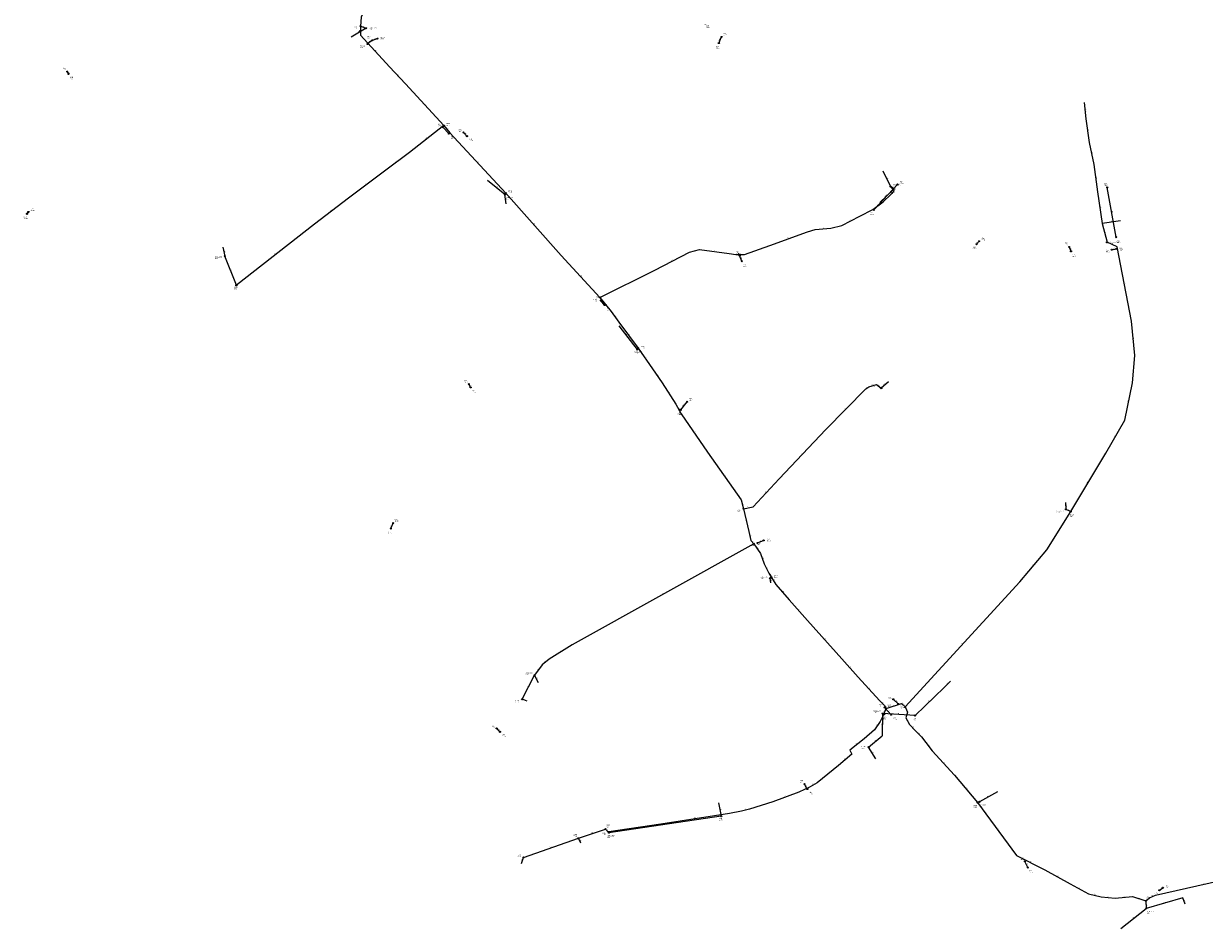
# Model space of a CAD drawing. Header units: metres. Extents: x 179992 to 198392, y 351761 to 369438.
# Tile 2 of 194: x 181687 to 183454, y 353810 to 355164. Entities that reach past the tile are written whole.
import ezdxf

# ---------------------------------------------------------------- set-up
doc = ezdxf.new("R2010")
doc.units = ezdxf.units.M

msp = doc.modelspace()

# ---------------------------------------------------------------- linework, layer by layer
at = {"layer": 'B-WE-RI-DRAINAGE-DRAIN', "linetype": 'Continuous'}
msp.add_lwpolyline([(183386.876, 353866.807), (183392.05, 353870.672)], dxfattribs=at)
at = {"layer": 'B-WE-RI-DRAINAGE-DRAIN_BETON_1250', "linetype": 'Continuous'}
msp.add_lwpolyline([(182727.52, 355135.142), (182731.63, 355144.184)], dxfattribs=at)
at = {"layer": 'B-WE-RI-DRAINAGE-DRAIN_BETON_200', "linetype": 'Continuous'}
msp.add_lwpolyline([(181754.38, 355088.819), (181752.385, 355092.435)], dxfattribs=at)
at = {"layer": 'B-WE-RI-DRAINAGE-DRAIN_BETON_250', "linetype": 'Continuous'}
msp.add_lwpolyline([(183322.175, 354844.531), (183308.915, 354919.072)], dxfattribs=at)
at = {"layer": 'B-WE-RI-DRAINAGE-DRAIN_BETON_300', "linetype": 'Continuous'}
for points in [[(182350.63, 354995.656), (182345.455, 355001.135)], [(183315.57, 354825.78), (183322.353, 354826.977)], [(182356.127, 354619.623), (182353.356, 354624.508)], [(182996.056, 354145.679), (182988.73, 354152.615)], [(182400.006, 354103.975), (182395.019, 354109.118)], [(183190.125, 353900.808), (183185.644, 353910.063)]]:
    msp.add_lwpolyline(points, dxfattribs=at)
at = {"layer": 'B-WE-RI-DRAINAGE-DRAIN_BETON_400', "linetype": 'Continuous'}
msp.add_lwpolyline([(181692.215, 354879.399), (181694.446, 354882.217)], dxfattribs=at)
at = {"layer": 'B-WE-RI-DRAINAGE-DRAIN_BETON_500', "linetype": 'Continuous'}
for points in [[(182209.08, 355139.33), (182216.9, 355141.86)], [(182209.08, 355139.33), (182201.96, 355133.73)]]:
    msp.add_lwpolyline(points, dxfattribs=at)
at = {"layer": 'B-WE-RI-DRAINAGE-DRAIN_BETON_600', "linetype": 'Continuous'}
msp.add_lwpolyline([(182236.565, 354408.201), (182240.267, 354416.481)], dxfattribs=at)
at = {"layer": 'B-WE-RI-DRAINAGE-DRAIN_BETON_800', "linetype": 'Continuous'}
msp.add_lwpolyline([(182762.038, 354808.479), (182758.689, 354817.002)], dxfattribs=at)
at = {"layer": 'B-WE-RI-DRAINAGE-DRAIN_GRES_125', "linetype": 'Continuous'}
msp.add_lwpolyline([(182859.956, 354018.346), (182855.748, 354025.749)], dxfattribs=at)
at = {"layer": 'B-WE-RI-DRAINAGE-DRAIN_GRES_200', "linetype": 'Continuous'}
for points in [[(182556.577, 354742.778), (182551.024, 354749.694)], [(182785.583, 354386.691), (182794.642, 354390.49)], [(182985.301, 354129.547), (182975.326, 354140.535)]]:
    msp.add_lwpolyline(points, dxfattribs=at)
at = {"layer": 'B-WE-RI-DRAINAGE-DRAIN_GRES_300', "linetype": 'Continuous'}
for points in [[(183113.045, 354833.963), (183117.035, 354838.389)], [(183254.662, 354823.341), (183251.701, 354829.887)]]:
    msp.add_lwpolyline(points, dxfattribs=at)
at = {"layer": 'B-WE-RI-DRAINAGE-DRAIN_GRES_800', "linetype": 'Continuous'}
msp.add_lwpolyline([(182670.48, 354585.996), (182680.352, 354598.134)], dxfattribs=at)
at = {"layer": 'B-WE-RI-DRAINAGE-DRAIN_PVC_200', "linetype": 'Continuous'}
msp.add_lwpolyline([(182323.537, 354999.461), (182314.557, 355009.202)], dxfattribs=at)
at = {"layer": 'B-WE-RI-DRAINAGE-DRAIN_PVC_300', "linetype": 'Continuous'}
msp.add_lwpolyline([(182959.608, 354885.292), (182995.044, 354923.365)], dxfattribs=at)
at = {"layer": 'B-WE-RI-DRAINAGE-RIOOLPUT_INSPECTIEPUT'}
for centre in [(182216.9, 355141.86), (182731.63, 355144.18), (182201.96, 355133.73), (182209.08, 355139.33), (182727.52, 355135.14), (181752.39, 355092.43), (181754.38, 355088.82), (182314.56, 355009.2), (182323.54, 354999.46), (182345.45, 355001.14), (182350.63, 354995.66), (182995.04, 354923.36), (183308.92, 354919.07), (181692.21, 354879.4), (181694.45, 354882.22), (182959.61, 354885.29), (183322.17, 354844.53), (183113.05, 354833.96), (183117.04, 354838.39), (183251.7, 354829.89), (183254.66, 354823.34), (183315.57, 354825.78), (183322.35, 354826.98), (182758.69, 354817), (182762.04, 354808.48), (182551.02, 354749.69), (182556.58, 354742.78), (182353.36, 354624.51), (182356.13, 354619.62), (182680.35, 354598.13), (182670.48, 354586), (182240.27, 354416.48), (182236.57, 354408.2), (182785.58, 354386.69), (182794.64, 354390.49), (182988.73, 354152.61), (182975.33, 354140.53), (182996.06, 354145.68), (182985.3, 354129.55), (182395.02, 354109.12), (182400.01, 354103.97), (182855.75, 354025.75), (182859.96, 354018.35), (183185.64, 353910.06), (183190.12, 353900.81), (183392.05, 353870.67), (183386.88, 353866.81)]:
    msp.add_circle(centre, 0.8, dxfattribs=at)
at = {"layer": 'B-WE-RI-PERSLEIDING-POMPPUT'}
for centre in [(182199.94, 355157.23), (182984.59, 354920.38), (182407.52, 354908.42), (183308.53, 354836.83), (181988.08, 354816.23), (182970.7, 354618.45), (183247.03, 354437.05), (182451.86, 354188.71), (183117.56, 353999.17), (183367.06, 353839.63)]:
    msp.add_circle(centre, 0.8, dxfattribs=at)
at = {"layer": 'B-WE-RI-PERSLEIDING-RIOOLPUT_INSPECTIEPUT'}
for centre in [(182191.37, 355160.45), (182316.09, 355011.46), (182408.86, 354910.39), (182005.52, 354772.46), (182549.56, 354754.34), (182607, 354678.15), (182764.59, 354437.93), (183254.13, 354433.71), (182779.95, 354385.4), (182806.16, 354335.25), (182978.07, 354138.8), (183006.33, 354141.26), (182974.71, 354130.22), (183114.79, 353998.03), (182562.77, 353954.2), (183366.77, 353850.86)]:
    msp.add_circle(centre, 0.8, dxfattribs=at)
at = {"layer": 'B-WE-RI-PERSLEIDING_PP_63', "linetype": 'Continuous'}
for points in [[(182191.37, 355160.45), (182191.06, 355146.883), (182234.604, 355099.652), (182258.796, 355073.848), (182316.09, 355011.46)], [(182191.37, 355160.45), (182199.94, 355157.23)], [(182316.09, 355011.46), (182264.786, 354971.322), (182227.001, 354943.444), (182173.55, 354902.894), (182122.632, 354863.958), (182005.52, 354772.46)], [(182316.09, 355011.46), (182324.919, 355000.582), (182408.86, 354910.39)], [(182549.56, 354754.34), (182631.806, 354795.3), (182683.875, 354822.256), (182698.851, 354825.942), (182743.087, 354820.183), (182753.224, 354818.339), (182765.896, 354818.8), (182803.911, 354832.163), (182860.358, 354852.668), (182871.647, 354855.894), (182895.378, 354857.967), (182911.506, 354862.114), (182938.462, 354876.169), (182958.276, 354885.845), (182973.712, 354897.595), (182985.002, 354908.193), (182989.379, 354913.032), (182990.07, 354915.105), (182989.84, 354917.179), (182984.59, 354920.38)], [(182408.86, 354910.39), (182407.52, 354908.42)], [(182408.86, 354910.39), (182491.726, 354817.187), (182549.56, 354754.34)], [(183254.13, 354433.71), (183306.666, 354521.064), (183335.212, 354570.669), (183346.681, 354626.373), (183349.958, 354667.332), (183345.043, 354718.668), (183323.744, 354830.077), (183308.53, 354836.83)], [(182005.52, 354772.46), (181988.08, 354816.23)], [(182549.56, 354754.34), (182566.374, 354733.324), (182577.663, 354717.196), (182607, 354678.15)], [(182605.2, 354676.23), (182607, 354678.15)], [(182607, 354678.15), (182628.119, 354647.156), (182642.634, 354626.19), (182663.37, 354594.395), (182671.434, 354580.111), (182710.601, 354522.742), (182761.058, 354451.089), (182764.59, 354437.93)], [(182764.59, 354437.93), (182779.028, 354440.952), (182817.965, 354482.884), (182887.775, 354556.38), (182947.447, 354617.435), (182951.825, 354620.199), (182963.575, 354624.116), (182970.7, 354618.45)], [(182764.59, 354437.93), (182772.347, 354404.089), (182775.572, 354390.495), (182779.95, 354385.4)], [(183254.13, 354433.71), (183247.03, 354437.05)], [(183006.33, 354141.26), (183178.075, 354328.569), (183218.317, 354376.184), (183254.13, 354433.71)], [(182779.95, 354385.4), (182508.084, 354234.287), (182473.755, 354212.861), (182463.387, 354204.106), (182451.86, 354188.71)], [(182779.95, 354385.4), (182790.087, 354371.142), (182795.617, 354355.475), (182802.529, 354341.421), (182806.16, 354335.25)], [(182804.44, 354333.78), (182806.16, 354335.25)], [(182806.16, 354335.25), (182812.896, 354324.602), (182832.941, 354301.332), (182860.127, 354270.46), (182911.736, 354213.091), (182936.158, 354185.904), (182967.952, 354150.654), (182975.325, 354143.512), (182978.07, 354138.8)], [(182974.71, 354130.22), (182978.07, 354138.8)], [(182978.07, 354138.8), (183000.824, 354146.198), (183006.33, 354141.26)], [(183006.33, 354141.26), (183010.04, 354133.193), (183007.275, 354124.899), (183013.112, 354115.069), (183022.021, 354105.239), (183030.929, 354096.33), (183037.38, 354088.036), (183046.596, 354075.441), (183080.08, 354039.192), (183114.793, 353998.028), (183114.79, 353998.03)], [(182974.71, 354130.22), (182969.183, 354119.472), (182960.582, 354107.184), (182944.915, 354093.361), (182923.719, 354076.772), (182926.791, 354070.321), (182906.516, 354053.425), (182874.875, 354027.621), (182864.123, 354021.477), (182847.227, 354013.49), (182808.214, 353999.052), (182773.501, 353987.993), (182761.52, 353985.229), (182743.396, 353981.849), (182640.793, 353965.875), (182562.77, 353954.2)], [(182972.55, 354131.28), (182974.71, 354130.22)], [(183114.79, 353998.03), (183117.56, 353999.17)], [(183114.79, 353998.03), (183172.853, 353918.772), (183215.553, 353897.576), (183253.337, 353876.38), (183280.678, 353861.634), (183299.724, 353857.026), (183320.613, 353855.183), (183346.417, 353857.334), (183366.77, 353850.86)], [(183366.77, 353850.86), (183371.914, 353855.49), (183381.13, 353859.484), (183524.589, 353892.046), (183540.256, 353902.184), (183603.538, 353956.25), (183618.591, 353966.08), (183658.833, 353974.682), (183686.25, 353979.06)], [(183366.77, 353850.86), (183367.06, 353839.63)]]:
    msp.add_lwpolyline(points, dxfattribs=at)
at = {"layer": 'B-WE-RI-PERSLEIDING_PP_75', "linetype": 'Continuous'}
msp.add_lwpolyline([(182275.88, 355322.56), (182255.801, 355298.483), (182210.874, 355211.624), (182192.442, 355173.609), (182191.37, 355160.45)], dxfattribs=at)
at = {"layer": 'B-WE-RI-VWA-POMPPUT'}
for centre in [(182605.2, 354676.23), (182804.44, 354333.78), (182972.55, 354131.28), (182563.07, 353952.88)]:
    msp.add_circle(centre, 0.8, dxfattribs=at)
at = {"layer": 'B-WE-RI-VWA-RIOOLLEIDING', "linetype": 'Continuous'}
for points in [[(182199.94, 355157.23), (182177.43, 355143.88)], [(183274.37, 355046.25), (183276.97, 355021.54)], [(183276.97, 355021.54), (183281.74, 354986.42)], [(183281.74, 354986.42), (183288.67, 354953.47)], [(183288.67, 354953.47), (183294.31, 354912.28)], [(182407.52, 354908.42), (182381.31, 354929.5)], [(182972.94, 354943.74), (182984.59, 354920.38)], [(182968.73, 354896.18), (182988.67, 354915.39)], [(182984.59, 354920.38), (182988.67, 354915.39)], [(183294.31, 354912.28), (183301.25, 354865.02)], [(182409.11, 354894.63), (182407.52, 354908.42)], [(183328.56, 354868.93), (183301.25, 354865.02)], [(183301.25, 354865.02), (183308.53, 354836.83)], [(181985.25, 354829.51), (181988.08, 354816.23)], [(182577.81, 354711.87), (182599.94, 354683.33)], [(182599.94, 354683.33), (182605.2, 354676.23)], [(182981.27, 354627.86), (182970.7, 354618.45)], [(183246.18, 354447.5), (183247.03, 354437.05)], [(182805.24, 354326.97), (182804.44, 354333.78)], [(182433.24, 354152.67), (182451.86, 354188.71)], [(182457.52, 354177.39), (182451.86, 354188.71)], [(183064.95, 354170.45), (183021.16, 354128.39)], [(183074.49, 354179.99), (183064.95, 354170.45)], [(182440.61, 354150.07), (182433.24, 354152.67)], [(182972.55, 354131.28), (182972.17, 354098.04)], [(183021.16, 354128.39), (182972.55, 354131.28)], [(182951.79, 354081.13), (182972.17, 354098.04)], [(182962.63, 354063.36), (182951.79, 354081.13)], [(183144.73, 354013.93), (183117.56, 353999.17)], [(182727.2, 353997.45), (182731.1, 353977.51)], [(182731.1, 353977.51), (182563.07, 353952.88)], [(182517.36, 353944.56), (182558.11, 353958.43)], [(182558.11, 353958.43), (182563.07, 353952.88)], [(182435.41, 353915.94), (182517.36, 353944.56)], [(182521.26, 353937.19), (182517.36, 353944.56)], [(182432.38, 353906.84), (182435.41, 353915.94)], [(183422.21, 353855.24), (183367.06, 353839.63)], [(183425.68, 353846.14), (183422.21, 353855.24)], [(183328.99, 353809.72), (183367.06, 353839.63)]]:
    msp.add_lwpolyline(points, dxfattribs=at)
at = {"layer": 'B-WE-RI-VWA-RIOOLPUT_INSPECTIEPUT'}
for centre in [(182988.67, 354915.39), (182433.24, 354152.67), (183021.16, 354128.39), (182951.79, 354081.13), (182731.1, 353977.51), (182558.11, 353958.43), (182517.36, 353944.56), (182435.41, 353915.94)]:
    msp.add_circle(centre, 0.8, dxfattribs=at)

# ---------------------------------------------------------------- texts
at = {"layer": 'B-WE-RI-DRAINAGE_AFM'}
for s, rotation, p in [('500', 17.93, (182211.26, 355140.87)), ('1250', 65.56, (182728.01, 355138.07)), ('500', 38.19, (182203.81, 355136.18)), ('200', -61.11, (181753.31, 355092.38)), ('200', -47.33, (182318.56, 355006.03)), ('300', -46.63, (182347.54, 355000.07)), ('300', 47.05, (182975.69, 354903.72)), ('400', 51.63, (181691.75, 354880.08)), ('250', -79.91, (183316.05, 354883.48)), ('300', 47.97, (183113.42, 354835.55)), ('300', -65.66, (183253.26, 354828.35)), ('300', 10.01, (183317.3, 354826.86)), ('800', -68.55, (182760.51, 354814.47)), ('200', -51.24, (182553.42, 354747.96)), ('300', -60.44, (182354.65, 354623.79)), ('800', 50.88, (182673.83, 354591.34)), ('600', 65.91, (182237.07, 354411.22)), ('200', 22.75, (182788.37, 354388.72)), ('200', -47.77, (182979.84, 354136.71)), ('300', -43.43, (182991.79, 354150.79)), ('300', -45.88, (182396.98, 354108.2)), ('125', -60.39, (182857.77, 354023.79)), ('300', -64.17, (183187.91, 353907.18))]:
    msp.add_text(s, height=1.3, rotation=rotation, dxfattribs=at).set_placement(p)
at = {"layer": 'B-WE-RI-DRAINAGE_PUTDEKSELNIVEAU'}
for s, p in [('-999.99', (182708.46, 355157.87)), ('29.31', (182201.14, 355141.57)), ('27.56', (182221.49, 355140.32)), ('-999.99', (182733.66, 355146.49)), ('27.56', (182190.98, 355127.83)), ('-999.99', (182723.33, 355126.95)), ('-999.99', (181745.74, 355094.59)), ('-999.99', (181756.63, 355080.74)), ('-999.99', (182306.96, 355010.67)), ('-999.99', (182337.8, 355002.55)), ('-999.99', (182326.75, 354992.05)), ('-999.99', (182353.9, 354988.31)), ('-999.99', (182998.32, 354924.84)), ('-999.99', (183303.68, 354921.74)), ('-999.99', (181697.47, 354883.91)), ('-999.99', (182954.17, 354877.94)), ('-999.99', (181687.03, 354871.83)), ('-999.99', (183120.31, 354839.86)), ('-999.99', (183107.61, 354826.61)), ('-999.99', (183245.35, 354832.2)), ('-999.99', (183323.01, 354835.96)), ('-999.99', (183327.08, 354824.87)), ('-999.99', (182752.57, 354819.41)), ('-999.99', (183256.61, 354815.12)), ('-999.99', (183306.52, 354822.01)), ('-999.99', (182763.76, 354800.16)), ('-999.99', (182543.68, 354751.38)), ('-999.99', (182559.53, 354735.16)), ('-999.99', (182346.64, 354626.62)), ('-999.99', (182358.45, 354611.58)), ('-999.99', (182683.44, 354599.77)), ('-999.99', (182665.23, 354578.48)), ('-999.99', (182242.3, 354418.79)), ('-999.99', (182232.38, 354400.01)), ('-999.99', (182776.81, 354381.95)), ('-999.99', (182799.09, 354389.35)), ('-999.99', (182980.9, 354152.95)), ('-999.99', (182967.73, 354142.01)), ('-999.99', (182999.51, 354139.4)), ('-999.99', (182988.51, 354122.14)), ('-999.99', (182387.3, 354109.57)), ('-999.99', (182403.34, 354096.68)), ('-999.99', (182849.03, 354027.87)), ('-999.99', (182862.28, 354010.31)), ('-999.99', (183179.22, 353912.34)), ('-999.99', (183192.15, 353892.62)), ('-999.99', (183395.93, 353870.55)), ('-999.99', (183378.67, 353861.05))]:
    msp.add_text(s, height=1.2, dxfattribs=at).set_placement(p)
at = {"layer": 'B-WE-RI-DRAINAGE_PUTNUMMER'}
for s, p in [('88B', (182708.46, 355159.91)), ('5003', (182201.14, 355143.61)), ('5003I', (182221.49, 355142.36)), ('89A', (182733.66, 355148.53)), ('5003U', (182190.98, 355129.87)), ('89B', (182723.33, 355128.99)), ('96A', (181745.74, 355096.63)), ('96B', (181756.63, 355082.78)), ('86A', (182306.96, 355012.71)), ('87A', (182337.8, 355004.59)), ('86B', (182326.75, 354994.09)), ('87B', (182353.9, 354990.35)), ('75A', (182998.32, 354926.88)), ('79A', (183303.68, 354923.78)), ('97A', (181697.47, 354885.95)), ('75B', (182954.17, 354879.98)), ('97B', (181687.03, 354873.87)), ('76A', (183120.31, 354841.9)), ('74A', (182752.57, 354821.45)), ('76B', (183107.61, 354828.65)), ('77A', (183245.35, 354834.24)), ('78B', (183306.52, 354824.05)), ('79B', (183323.01, 354838)), ('78A', (183327.08, 354826.91)), ('77B', (183256.61, 354817.16)), ('74B', (182763.76, 354802.2)), ('73A', (182543.68, 354753.42)), ('73B', (182559.53, 354737.2)), ('84A', (182346.64, 354628.66)), ('84B', (182358.45, 354613.62)), ('71A', (182683.44, 354601.81)), ('71B', (182665.23, 354580.52)), ('85A', (182242.3, 354420.83)), ('85B', (182232.38, 354402.05)), ('70B', (182776.81, 354383.99)), ('70A', (182799.09, 354391.39)), ('67A', (182980.9, 354154.99)), ('66A', (182967.73, 354144.05)), ('67B', (182999.51, 354141.44)), ('66B', (182988.51, 354124.18)), ('69A', (182387.3, 354111.61)), ('69B', (182403.34, 354098.72)), ('68A', (182849.03, 354029.91)), ('68B', (182862.28, 354012.35)), ('52A', (183179.22, 353914.38)), ('52B', (183192.15, 353894.66)), ('51A', (183395.93, 353872.59)), ('51B', (183378.67, 353863.09))]:
    msp.add_text(s, height=1.8, dxfattribs=at).set_placement(p)
at = {"layer": 'B-WE-RI-GWA_PUTDEKSELNIVEAU'}
msp.add_text('28.42', height=1.2, dxfattribs=at).set_placement((182705.48, 355162.59))
at = {"layer": 'B-WE-RI-PERSLEIDING_AFM'}
for rotation, p in [(-20.59, (182194.96, 355159.95)), (88.69, (182190.41, 355152.64)), (-47.33, (182212.7, 355124.56)), (-46.85, (182246.55, 355088.03)), (-47.44, (182287.31, 355043.97)), (-50.94, (182320.45, 355007.34)), (38.04, (182289.14, 354991.36)), (36.42, (182244.58, 354957.38)), (-47.06, (182366.76, 354956.78)), (37.19, (182198.98, 354923.15)), (47.87, (182985.91, 354910.37)), (-83.67, (182990.62, 354917.27)), (55.78, (182406.96, 354908.97)), (37.4, (182146.79, 354883.43)), (37.28, (182964.7, 354891.71)), (-48.36, (182450.19, 354865.08)), (4.99, (182882.42, 354857.62)), (27.54, (182923.7, 354869.38)), (19.96, (182830.89, 354842.8)), (-7.42, (182720.04, 354823.96)), (-23.93, (183315.5, 354834.62)), (38, (182062.79, 354818.21)), (27.37, (182656.56, 354809.01)), (2.08, (182758.49, 354819.31)), (-68.28, (181997.13, 354795.6)), (-47.38, (182520.51, 354787.03)), (-79.18, (183334.97, 354775.55)), (-51.34, (182557.92, 354745.14)), (-55.01, (182572.06, 354726.54)), (-53.08, (182592.33, 354699)), (-84.53, (183348.18, 354694.11)), (46.85, (182604.81, 354676.97)), (-55.73, (182617.63, 354663.97)), (85.43, (183347.46, 354645.87)), (-55.3, (182635.42, 354637.98)), (-56.89, (182653.09, 354611.58)), (32.27, (182948.35, 354618.91)), (18.44, (182956.47, 354622.55)), (-38.49, (182966.81, 354622.55)), (78.37, (183339.99, 354597.66)), (-60.55, (182667.57, 354588.54)), (45.66, (182916.32, 354586.7)), (-55.68, (182691.07, 354552.72)), (60.08, (183319.75, 354545.36)), (46.47, (182851.59, 354519.41)), (-54.85, (182735.87, 354488.2)), (58.98, (183279.19, 354476.87)), (47.12, (182797.23, 354461.69)), (-74.98, (182763.32, 354445.7)), (11.82, (182770.64, 354439.98)), (-25.19, (183249.97, 354436.52)), (-77.09, (182768.99, 354422.17)), (58.1, (183235.01, 354404.47)), (-76.65, (182774.48, 354398.46)), (-49.33, (182777.69, 354389.23)), (-54.59, (182785.04, 354379.58)), (-70.56, (182793.25, 354364.54)), (-63.81, (182799.32, 354349.72)), (49.8, (183196.94, 354352.1)), (40.52, (182803.99, 354334.41)), (-59.53, (182804.48, 354339.65)), (-57.68, (182809.63, 354331.23)), (29.07, (182642.73, 354310.03)), (-49.26, (182822.84, 354314.26)), (-48.63, (182846.43, 354287.2)), (-48.03, (182885.81, 354243.08)), (31.97, (182489.63, 354223.66)), (47.48, (183090.93, 354234.65)), (40.18, (182467.28, 354208.41)), (53.18, (182456.38, 354196.03)), (-48.07, (182923.85, 354200.8)), (-47.95, (182951.94, 354169.58)), (-44.09, (182971.43, 354148.37)), (68.61, (182975.29, 354133.82)), (-59.78, (182976.85, 354142.46)), (18.01, (182988.23, 354142.93)), (-41.89, (183003.32, 354144.99)), (-65.3, (183008.46, 354138.48)), (-26.14, (182973.03, 354131.92)), (71.56, (183007.59, 354128.28)), (-59.3, (183010.33, 354121.27)), (55.01, (182963.64, 354112.92)), (-47.81, (183017.44, 354111.46)), (-45, (183026.29, 354102.08)), (38.05, (182933.02, 354085.02)), (-52.12, (183034.13, 354093.48)), (-53.81, (183042, 354083.05)), (39.81, (182915.36, 354061.82)), (-47.27, (183063.21, 354058.59)), (29.74, (182868.21, 354024.71)), (-49.86, (183097.36, 354019.91)), (20.31, (182826.48, 354006.64)), (22.37, (183114.91, 353998.91)), (8.85, (182690.94, 353974.49)), (12.99, (182766.32, 353987.17)), (-53.77, (183143.85, 353959.71)), (-26.4, (183193.61, 353909.35)), (-29.29, (183233.91, 353888.15)), (-28.34, (183266.45, 353870.19)), (12.79, (183451.67, 353876.29)), (-13.6, (183289.37, 353860.35)), (-5.04, (183309.21, 353856.96)), (4.77, (183332.42, 353856.93)), (-17.65, (183355.85, 353855.15)), (41.99, (183368.06, 353853.08)), (23.43, (183375.25, 353857.81)), (-88.52, (183367.67, 353846.3))]:
    msp.add_text('63', height=1.3, rotation=rotation, dxfattribs=at).set_placement(p)
at = {"layer": 'B-WE-RI-PERSLEIDING_PUTDEKSELNIVEAU'}
for s, p in [('999.00', (182180.84, 355157.01)), ('29.37', (182204.73, 355154.62)), ('999.00', (182319.71, 355011.67)), ('999.00', (182412.43, 354910.66)), ('29.01', (182988.62, 354920.05)), ('29.47', (182409.24, 354901)), ('28.64', (183313.32, 354834.14)), ('31.12', (181973.41, 354811.89)), ('999.00', (182001.69, 354766.63)), ('999.00', (182540.12, 354748.31)), ('999.00', (182610.93, 354677.96)), ('29.62', (182957.47, 354620.03)), ('999.00', (182754.48, 354432.96)), ('29.53', (183232.97, 354431.43)), ('999.00', (183252.81, 354426.16)), ('999.00', (182784.4, 354384.26)), ('999.00', (182810.14, 354334.99)), ('29.79', (182438.33, 354189.1)), ('999.00', (182979.95, 354141.18)), ('999.00', (182998.47, 354143.53)), ('999.00', (182972.91, 354122.83)), ('999.00', (183108.7, 353990.62)), ('28.87', (183117.31, 353991.44)), ('999.00', (182552.59, 353949.38)), ('999.00', (183367.19, 353853.6)), ('28.63', (183368.06, 353831.99))]:
    msp.add_text(s, height=1.2, dxfattribs=at).set_placement(p)
at = {"layer": 'B-WE-RI-PERSLEIDING_PUTNUMMER'}
for s, p in [('6445', (182180.84, 355159.05)), ('G06_17B', (182204.73, 355156.66)), ('6443', (182319.71, 355013.71)), ('6442', (182412.43, 354912.7)), ('G06_19A', (182988.62, 354922.09)), ('G06_17A', (182409.24, 354903.04)), ('G06_22A', (183313.32, 354836.18)), ('G06_18A', (181973.41, 354813.93)), ('6444', (182001.69, 354768.67)), ('6441', (182540.12, 354750.35)), ('6440', (182610.93, 354680)), ('G06_20C', (182957.47, 354622.07)), ('6439', (182754.48, 354435)), ('G06_21C', (183232.97, 354433.47)), ('6434', (183252.81, 354428.2)), ('6438', (182784.4, 354386.3)), ('6437', (182810.14, 354337.03)), ('G06_20B', (182438.33, 354191.14)), ('6435', (182979.95, 354143.22)), ('6433', (182998.47, 354145.57)), ('6447', (182972.91, 354124.87)), ('6446', (183108.7, 353992.66)), ('G10.67D', (183117.31, 353993.48)), ('6436', (182552.59, 353951.42)), ('6432', (183367.19, 353855.64)), ('G10_21A', (183368.06, 353834.03))]:
    msp.add_text(s, height=1.8, dxfattribs=at).set_placement(p)
at = {"layer": 'B-WE-RI-VWA_AFM'}
for rotation, p in [(30.67, (182186.95, 355150.45)), (-83.99, (183276.29, 355035.55)), (-82.27, (183279.93, 355005.6)), (-78.12, (183285.64, 354971.63)), (-63.49, (182978.76, 354933.82)), (-82.2, (183292.04, 354934.51)), (-38.81, (182393.69, 354920.55)), (-50.73, (182986.24, 354919.59)), (-83.42, (182408.92, 354903.18)), (43.93, (182977.04, 354905.25)), (-81.65, (183298.32, 354890.3)), (8.15, (183313.25, 354867.52)), (-75.52, (183305.26, 354852.63)), (-77.97, (181987.11, 354824.57)), (-52.21, (182588.54, 354699.29)), (-53.47, (182602.27, 354681.5)), (41.68, (182974.29, 354622.71)), (-85.35, (183247.26, 354443.91)), (-83.3, (182805.43, 354332.03)), (62.68, (182441.14, 354169.67)), (-63.43, (182454.68, 354184.82)), (45, (183068.06, 354174.68)), (-19.43, (182435.71, 354152.64)), (43.85, (183041.4, 354148.88)), (-3.4, (182995.34, 354130.72)), (89.35, (182971.56, 354113.1)), (39.68, (182960.28, 354089.19)), (-58.62, (182957.06, 354074)), (28.51, (183129.39, 354006.5)), (-78.93, (182729.62, 353989.15)), (-48.21, (182560.13, 353957.33)), (8.34, (182645.42, 353965.74)), (-62.11, (182519.27, 353942.61)), (18.8, (182536, 353951.74)), (19.25, (182474.66, 353930.49)), (71.58, (182432.65, 353910.15)), (-69.13, (183424.1, 353852.43)), (15.8, (183392.93, 353847.75)), (38.16, (183346.31, 353824.33))]:
    msp.add_text('160', height=1.3, rotation=rotation, dxfattribs=at).set_placement(p)
at = {"layer": 'B-WE-RI-VWA_PUTDEKSELNIVEAU'}
for s, p in [('999.00', (182985.4, 354908.94)), ('29.05', (182601.52, 354670.2)), ('30.86', (182789.91, 354332.64)), ('999.00', (182423, 354148.01)), ('29.15', (182959.2, 354132.75)), ('999.00', (183019.28, 354121.03)), ('999.00', (182941.3, 354079.02)), ('999.00', (182559.35, 353961.03)), ('999.00', (182727.65, 353971.24)), ('999.00', (182510.12, 353947.09)), ('29.88', (182560.82, 353945.7)), ('999.00', (182426.26, 353916.39))]:
    msp.add_text(s, height=1.2, dxfattribs=at).set_placement(p)
at = {"layer": 'B-WE-RI-VWA_PUTNUMMER'}
for s, p in [('6789', (182985.4, 354910.98)), ('G06_17C', (182601.52, 354672.24)), ('G06_20A', (182789.91, 354334.68)), ('6783', (182423, 354150.05)), ('G06_21A', (182959.2, 354134.79)), ('6760', (183019.28, 354123.07)), ('6764', (182941.3, 354081.06)), ('6766', (182727.65, 353973.28)), ('6768', (182559.35, 353963.07)), ('6769', (182510.12, 353949.13)), ('G06_21B', (182560.82, 353947.74)), ('6771', (182426.26, 353918.43))]:
    msp.add_text(s, height=1.8, dxfattribs=at).set_placement(p)

doc.saveas('drawing.dxf')
